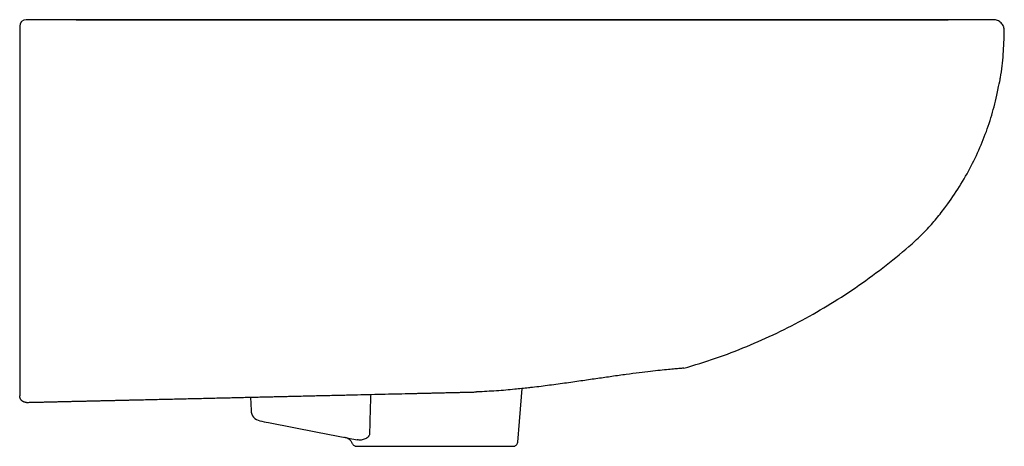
# Model space of a CAD drawing. Header units: millimetres. Extents: x 4024.542 to 4024.992, y 2276.885 to 2277.08.
import ezdxf

# ---------------------------------------------------------------- set-up
doc = ezdxf.new("R2010")
doc.units = ezdxf.units.MM
doc.layers.add('SANINDUSA', color=3, linetype='Continuous')

msp = doc.modelspace()

# ---------------------------------------------------------------- linework, layer by layer
at = {"layer": 'SANINDUSA'}
for p, q in [((4024.568207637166, 2277.080102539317), (4024.545409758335, 2277.080102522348)), ((4024.545409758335, 2277.080101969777), (4024.545409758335, 2277.080102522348)), ((4024.568207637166, 2277.080102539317), (4024.568207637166, 2277.080102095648)), ((4024.98749107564, 2277.080102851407), (4024.966893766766, 2277.080102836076)), ((4024.647972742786, 2276.907552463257), (4024.648144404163, 2276.90150679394)), ((4024.647972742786, 2276.907552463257), (4024.648144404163, 2276.90150679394)), ((4024.706179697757, 2276.885102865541), (4024.768068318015, 2276.885102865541))]:
    msp.add_line(p, q, dxfattribs=at)
at = {"layer": 'SANINDUSA', "flags": 128}
for points in [[(4024.568207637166, 2277.080102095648), (4024.568421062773, 2277.080102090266), (4024.569054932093, 2277.080102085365), (4024.570090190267, 2277.080102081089), (4024.571495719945, 2277.080102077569), (4024.573229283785, 2277.08010207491), (4024.575238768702, 2277.080102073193), (4024.57746378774, 2277.080102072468), (4024.579837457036, 2277.080102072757)], [(4024.770061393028, 2276.886934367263), (4024.770869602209, 2276.896492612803), (4024.771821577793, 2276.907751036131), (4024.772139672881, 2276.911513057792)], [(4024.656079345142, 2276.895982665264), (4024.67849367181, 2276.891616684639), (4024.696672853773, 2276.8880756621)]]:
    msp.add_lwpolyline(points, dxfattribs=at)
at = {"layer": 'SANINDUSA'}
for centre, radius, start, end in [((4024.545409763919, 2277.077102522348), 0.003000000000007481, 90.00004265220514, 180), ((4024.545409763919, 2277.077101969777), 0.003000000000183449, 90.00004265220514, 180), ((4024.653142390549, 2276.901648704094), 0.005000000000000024, 181.6264244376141, 258.9776724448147), ((4024.653142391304, 2276.901648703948), 0.005000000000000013, 181.6264246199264, 258.9776636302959)]:
    msp.add_arc(centre, radius, start, end, dxfattribs=at)
for points in [[(4024.770045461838, 2277.08010208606), (4024.695156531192, 2277.080102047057), (4024.620277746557, 2277.080102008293), (4024.545409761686, 2277.080101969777)], [(4024.579837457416, 2277.080102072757), (4024.585501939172, 2277.080102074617), (4024.591168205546, 2277.0801020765), (4024.596836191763, 2277.080102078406)], [(4024.596836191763, 2277.080102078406), (4024.643255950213, 2277.080102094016), (4024.689649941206, 2277.080102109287), (4024.736030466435, 2277.080102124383)], [(4024.761159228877, 2277.080102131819), (4024.765338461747, 2277.080102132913), (4024.769552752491, 2277.08010213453), (4024.773802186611, 2277.080102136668)], [(4024.652186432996, 2276.896740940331), (4024.653483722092, 2276.896488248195), (4024.654781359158, 2276.896235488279), (4024.656079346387, 2276.895982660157)], [(4024.703942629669, 2276.885102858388), (4024.704708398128, 2276.885102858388), (4024.705483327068, 2276.885102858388), (4024.706179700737, 2276.885102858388)]]:
    msp.add_open_spline(points, degree=3, dxfattribs=at)
for points, knots in [([(4024.736030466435, 2277.080102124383), (4024.740229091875, 2277.08010212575), (4024.744422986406, 2277.080102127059), (4024.752799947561, 2277.080102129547), (4024.756983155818, 2277.080102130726), (4024.761159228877, 2277.080102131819)], [0, 0, 0, 0, 0.5, 0.5, 1, 1, 1, 1]), ([(4024.933492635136, 2277.080102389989), (4024.931266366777, 2277.080102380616), (4024.92681098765, 2277.080102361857), (4024.919226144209, 2277.080102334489), (4024.910503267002, 2277.080102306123), (4024.900437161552, 2277.080102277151), (4024.88897750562, 2277.080102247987), (4024.876797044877, 2277.080102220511), (4024.864786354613, 2277.08010219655), (4024.853142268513, 2277.080102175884), (4024.842016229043, 2277.080102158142), (4024.829559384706, 2277.080102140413), (4024.815725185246, 2277.080102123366), (4024.800555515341, 2277.080102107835), (4024.785268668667, 2277.080102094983), (4024.775113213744, 2277.080102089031), (4024.770045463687, 2277.08010208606)], [0, 0, 0, 0, 0.06371860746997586, 0.1275185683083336, 0.1912379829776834, 0.2673393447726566, 0.3437137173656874, 0.4200898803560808, 0.4961933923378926, 0.5580713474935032, 0.620021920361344, 0.6818998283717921, 0.7612711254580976, 0.840953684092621, 0.9206330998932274, 1, 1, 1, 1]), ([(4024.773802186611, 2277.080102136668), (4024.78080596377, 2277.08010214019), (4024.787807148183, 2277.080102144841), (4024.798305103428, 2277.080102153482), (4024.801803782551, 2277.080102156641), (4024.807050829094, 2277.080102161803), (4024.808799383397, 2277.080102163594), (4024.812272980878, 2277.080102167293), (4024.81400095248, 2277.080102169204), (4024.822597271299, 2277.080102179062), (4024.829335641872, 2277.080102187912), (4024.839238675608, 2277.080102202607), (4024.842505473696, 2277.080102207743), (4024.84896970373, 2277.080102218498), (4024.852169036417, 2277.08010222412), (4024.858488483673, 2277.080102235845), (4024.861587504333, 2277.080102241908), (4024.866145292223, 2277.080102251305), (4024.867650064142, 2277.080102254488), (4024.870626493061, 2277.08010226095), (4024.872093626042, 2277.080102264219), (4024.879325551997, 2277.080102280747), (4024.884780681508, 2277.080102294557), (4024.895046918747, 2277.080102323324), (4024.899858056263, 2277.080102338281), (4024.90545559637, 2277.080102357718), (4024.906555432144, 2277.080102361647), (4024.908702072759, 2277.080102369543), (4024.909749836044, 2277.080102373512), (4024.912816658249, 2277.080102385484), (4024.914759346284, 2277.08010239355), (4024.916599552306, 2277.080102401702)], [0, 0, 0, 0, 0.1250000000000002, 0.1250000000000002, 0.1875000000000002, 0.1875000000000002, 0.21875, 0.21875, 0.2499999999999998, 0.2499999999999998, 0.3749999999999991, 0.3749999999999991, 0.4374999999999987, 0.4374999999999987, 0.4999999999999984, 0.4999999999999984, 0.562499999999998, 0.562499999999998, 0.5937499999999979, 0.5937499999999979, 0.6249999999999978, 0.6249999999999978, 0.7499999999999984, 0.7499999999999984, 0.874999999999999, 0.874999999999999, 0.9062499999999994, 0.9062499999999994, 0.9374999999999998, 0.9374999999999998, 1, 1, 1, 1]), ([(4024.916599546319, 2277.080102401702), (4024.919612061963, 2277.080102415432), (4024.925637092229, 2277.080102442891), (4024.933837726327, 2277.080102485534), (4024.941378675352, 2277.080102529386), (4024.94809635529, 2277.080102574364), (4024.953842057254, 2277.080102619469), (4024.958573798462, 2277.080102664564), (4024.962286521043, 2277.08010270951), (4024.964860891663, 2277.080102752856), (4024.966465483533, 2277.080102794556), (4024.966747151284, 2277.08010282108), (4024.966887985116, 2277.080102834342)], [0, 0, 0, 0, 0.09621414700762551, 0.192428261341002, 0.2950857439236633, 0.3978220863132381, 0.5004793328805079, 0.6037302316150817, 0.7070617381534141, 0.8103123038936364, 0.9051561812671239, 1, 1, 1, 1]), ([(4024.98749107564, 2277.080102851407), (4024.987435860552, 2277.08010284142), (4024.987325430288, 2277.080102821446), (4024.98642629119, 2277.080102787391), (4024.98473570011, 2277.080102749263), (4024.981943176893, 2277.080102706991), (4024.978248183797, 2277.08010266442), (4024.973660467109, 2277.080102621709), (4024.968187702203, 2277.080102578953), (4024.961858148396, 2277.080102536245), (4024.954700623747, 2277.080102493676), (4024.947429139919, 2277.080102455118), (4024.940337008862, 2277.080102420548), (4024.935774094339, 2277.080102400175), (4024.933492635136, 2277.080102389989)], [0, 0, 0, 0, 0.06717427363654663, 0.1343486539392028, 0.2258249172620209, 0.3174228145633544, 0.4090223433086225, 0.5005008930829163, 0.5917846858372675, 0.6831842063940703, 0.7745872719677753, 0.8658760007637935, 0.9329379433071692, 0.9999999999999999, 0.9999999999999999, 0.9999999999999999, 0.9999999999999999]), ([(4024.966887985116, 2277.080102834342), (4024.966887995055, 2277.080102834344), (4024.96689063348, 2277.080102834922), (4024.96689220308, 2277.0801028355), (4024.966893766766, 2277.080102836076)], [0, 0, 0, 0, 0.003767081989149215, 1, 1, 1, 1]), ([(4024.992491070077, 2277.075090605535), (4024.992491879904, 2277.075421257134), (4024.992460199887, 2277.075746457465), (4024.992365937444, 2277.076226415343), (4024.992326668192, 2277.076385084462), (4024.992232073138, 2277.076699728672), (4024.992176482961, 2277.076856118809), (4024.991989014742, 2277.077311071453), (4024.99183585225, 2277.077598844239), (4024.991473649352, 2277.078143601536), (4024.991262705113, 2277.078401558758), (4024.99080170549, 2277.078864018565), (4024.990550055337, 2277.079071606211), (4024.990003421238, 2277.079438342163), (4024.989712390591, 2277.079594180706), (4024.989110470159, 2277.079844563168), (4024.988795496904, 2277.079940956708), (4024.988148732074, 2277.080070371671), (4024.987821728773, 2277.080102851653), (4024.987491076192, 2277.080102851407)], [0, 0, 0, 0, 0.1250000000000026, 0.1250000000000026, 0.1875000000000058, 0.1875000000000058, 0.250000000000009, 0.250000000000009, 0.3750000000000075, 0.3750000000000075, 0.500000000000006, 0.500000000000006, 0.6250000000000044, 0.6250000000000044, 0.750000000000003, 0.750000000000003, 0.8750000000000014, 0.8750000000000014, 1, 1, 1, 1]), ([(4024.542409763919, 2277.077101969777), (4024.542409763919, 2277.077101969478), (4024.542409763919, 2277.077089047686), (4024.542409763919, 2277.077038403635), (4024.542409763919, 2277.077000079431), (4024.542409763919, 2277.076899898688), (4024.542409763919, 2277.076838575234), (4024.542409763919, 2277.076693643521), (4024.542409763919, 2277.076609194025), (4024.542409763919, 2277.07642456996), (4024.542409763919, 2277.076323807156), (4024.542409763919, 2277.076104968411), (4024.542409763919, 2277.075988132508), (4024.542409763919, 2277.075626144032), (4024.542409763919, 2277.075362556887), (4024.542409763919, 2277.075097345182)], [0, 0, 0, 0, 0.1250000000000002, 0.1250000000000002, 0.2500000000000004, 0.2500000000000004, 0.3750000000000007, 0.3750000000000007, 0.5000000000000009, 0.5000000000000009, 0.6250000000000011, 0.6250000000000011, 0.750000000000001, 0.750000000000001, 1, 1, 1, 1]), ([(4024.542409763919, 2277.075097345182), (4024.542409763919, 2277.073185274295), (4024.542409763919, 2277.071273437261), (4024.542409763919, 2277.067450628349), (4024.542409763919, 2277.065539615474), (4024.542409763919, 2277.059807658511), (4024.542409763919, 2277.055987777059), (4024.542409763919, 2277.044531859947), (4024.542409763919, 2277.036899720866), (4024.542409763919, 2277.021646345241), (4024.542409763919, 2277.014022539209), (4024.542409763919, 2276.998810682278), (4024.542409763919, 2276.991220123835), (4024.542409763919, 2276.976069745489), (4024.542409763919, 2276.968509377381), (4024.542409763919, 2276.957194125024), (4024.542409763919, 2276.953428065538), (4024.542409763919, 2276.945906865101), (4024.542409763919, 2276.942150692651), (4024.542409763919, 2276.937465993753), (4024.542409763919, 2276.936529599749), (4024.542409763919, 2276.934658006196), (4024.542409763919, 2276.933722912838), (4024.542409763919, 2276.931852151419), (4024.542409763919, 2276.930915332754), (4024.542409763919, 2276.929052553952), (4024.542409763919, 2276.928127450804), (4024.542409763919, 2276.926305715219), (4024.542409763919, 2276.925407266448), (4024.542409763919, 2276.923635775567), (4024.542409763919, 2276.922778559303), (4024.542409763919, 2276.920289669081), (4024.542409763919, 2276.918739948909), (4024.542409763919, 2276.916943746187), (4024.542409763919, 2276.916590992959), (4024.542409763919, 2276.915907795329), (4024.542409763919, 2276.915576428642), (4024.542409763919, 2276.914612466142), (4024.542409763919, 2276.91400991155), (4024.542409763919, 2276.912884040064), (4024.542409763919, 2276.912360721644), (4024.542409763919, 2276.911395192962), (4024.542409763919, 2276.910951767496), (4024.542409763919, 2276.909775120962), (4024.542409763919, 2276.909184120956), (4024.542409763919, 2276.908682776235), (4024.542409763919, 2276.908594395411), (4024.542409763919, 2276.90844151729), (4024.542409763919, 2276.908376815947), (4024.542409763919, 2276.908273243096), (4024.542409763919, 2276.908234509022), (4024.542409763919, 2276.908186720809), (4024.542409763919, 2276.90817992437), (4024.542409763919, 2276.908173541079)], [0, 0, 0, 0, 0.03124999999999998, 0.03124999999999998, 0.06249999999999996, 0.06249999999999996, 0.1249999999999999, 0.1249999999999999, 0.2499999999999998, 0.2499999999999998, 0.3749999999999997, 0.3749999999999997, 0.4999999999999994, 0.4999999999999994, 0.6249999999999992, 0.6249999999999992, 0.6874999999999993, 0.6874999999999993, 0.7499999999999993, 0.7499999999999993, 0.7656249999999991, 0.7656249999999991, 0.781249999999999, 0.781249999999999, 0.7968749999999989, 0.7968749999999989, 0.8124999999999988, 0.8124999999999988, 0.8281249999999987, 0.8281249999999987, 0.8437499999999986, 0.8437499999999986, 0.8749999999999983, 0.8749999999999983, 0.8828124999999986, 0.8828124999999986, 0.8906249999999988, 0.8906249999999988, 0.9062499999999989, 0.9062499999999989, 0.9218749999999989, 0.9218749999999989, 0.937499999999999, 0.937499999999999, 0.9687499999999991, 0.9687499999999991, 0.9765624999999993, 0.9765624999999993, 0.9843749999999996, 0.9843749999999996, 0.9921874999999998, 0.9921874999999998, 1, 1, 1, 1]), ([(4024.988522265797, 2277.042902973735), (4024.9902170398, 2277.051073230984), (4024.991238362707, 2277.055857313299), (4024.992183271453, 2277.064319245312), (4024.992388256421, 2277.071492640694), (4024.992491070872, 2277.075090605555)], [0, 0, 0, 0, 0.1547863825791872, 0.5760656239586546, 1, 1, 1, 1]), ([(4024.846021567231, 2276.92078563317), (4024.850869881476, 2276.922256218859), (4024.860581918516, 2276.925202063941), (4024.874734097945, 2276.930624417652), (4024.888520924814, 2276.936745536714), (4024.901868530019, 2276.943595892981), (4024.914942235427, 2276.951243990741), (4024.927693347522, 2276.959690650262), (4024.940024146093, 2276.968974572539), (4024.949782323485, 2276.977018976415), (4024.95688242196, 2276.98384824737), (4024.961509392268, 2276.98917868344), (4024.966643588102, 2276.99576524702), (4024.972096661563, 2277.003730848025), (4024.977452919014, 2277.013126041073), (4024.981967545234, 2277.02279809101), (4024.985747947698, 2277.032676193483), (4024.987594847, 2277.039484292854), (4024.988522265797, 2277.042902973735)], [0, 0, 0, 0, 0.07736065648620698, 0.1549671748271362, 0.231285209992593, 0.307662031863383, 0.3839803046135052, 0.4625148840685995, 0.5411136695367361, 0.619648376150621, 0.6555058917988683, 0.6914334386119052, 0.7273431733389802, 0.7830262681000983, 0.8387084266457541, 0.8923175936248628, 0.9459273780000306, 1, 1, 1, 1]), ([(4024.844285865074, 2276.920664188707), (4024.844225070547, 2276.920659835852), (4024.843727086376, 2276.920624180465), (4024.842014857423, 2276.920486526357), (4024.83908634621, 2276.920223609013), (4024.835295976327, 2276.919842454), (4024.830822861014, 2276.919341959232), (4024.825656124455, 2276.918712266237), (4024.819759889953, 2276.917936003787), (4024.813394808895, 2276.917052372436), (4024.806735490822, 2276.916094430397), (4024.799830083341, 2276.915094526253), (4024.792452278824, 2276.914035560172), (4024.784734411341, 2276.912994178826), (4024.778869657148, 2276.912230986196), (4024.775562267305, 2276.911880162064), (4024.774937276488, 2276.911813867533)], [0, 0, 0, 0, 0.01153238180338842, 0.09446481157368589, 0.1798455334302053, 0.2652256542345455, 0.347868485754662, 0.4305107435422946, 0.5156277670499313, 0.6007444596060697, 0.6767524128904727, 0.7527601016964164, 0.8307063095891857, 0.9086508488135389, 0.9827379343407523, 1, 1, 1, 1]), ([(4024.846021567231, 2276.92078563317), (4024.845924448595, 2276.920780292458), (4024.84575404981, 2276.920770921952), (4024.844727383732, 2276.920696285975), (4024.844285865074, 2276.920664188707)], [0, 0, 0, 0, 0.5699491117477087, 1, 1, 1, 1]), ([(4024.774937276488, 2276.911813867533), (4024.772897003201, 2276.911587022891), (4024.768123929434, 2276.911056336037), (4024.760322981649, 2276.910382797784), (4024.75452759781, 2276.910103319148), (4024.751629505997, 2276.909963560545)], [0, 0, 0, 0, 0.2717962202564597, 0.6358478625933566, 0.9999999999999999, 0.9999999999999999, 0.9999999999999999, 0.9999999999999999]), ([(4024.545479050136, 2276.905174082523), (4024.545420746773, 2276.905173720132), (4024.545301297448, 2276.905172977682), (4024.545118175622, 2276.905185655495), (4024.544927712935, 2276.905210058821), (4024.544730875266, 2276.90524873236), (4024.544528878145, 2276.905302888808), (4024.544323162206, 2276.905374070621), (4024.54411541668, 2276.905463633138), (4024.543907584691, 2276.905572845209), (4024.543701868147, 2276.90570280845), (4024.543500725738, 2276.905854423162), (4024.54330686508, 2276.906028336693), (4024.543123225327, 2276.906224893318), (4024.542952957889, 2276.906444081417), (4024.542799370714, 2276.906685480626), (4024.542665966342, 2276.90694821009), (4024.54255606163, 2276.907230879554), (4024.542473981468, 2276.907531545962), (4024.542420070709, 2276.907847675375), (4024.542413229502, 2276.90806379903), (4024.54240976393, 2276.908173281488)], [0, 0, 0, 0, 0.03658192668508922, 0.07494741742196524, 0.1150964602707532, 0.1570290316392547, 0.2007450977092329, 0.2462446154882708, 0.2935275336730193, 0.3425937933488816, 0.3934433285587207, 0.446076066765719, 0.5004919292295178, 0.5566908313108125, 0.614672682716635, 0.6744373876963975, 0.7359848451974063, 0.799314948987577, 0.8644275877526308, 0.9313226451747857, 1, 1, 1, 1]), ([(4024.545479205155, 2276.905174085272), (4024.546087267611, 2276.90518819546), (4024.547303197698, 2276.905216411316), (4024.549126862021, 2276.905258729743), (4024.550949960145, 2276.905301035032), (4024.552772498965, 2276.905343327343), (4024.55459447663, 2276.905385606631), (4024.556415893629, 2276.905427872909), (4024.558236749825, 2276.905470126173), (4024.560057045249, 2276.905512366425), (4024.561876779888, 2276.905554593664), (4024.56369595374, 2276.905596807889), (4024.565514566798, 2276.905639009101), (4024.567332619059, 2276.9056811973), (4024.569150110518, 2276.905723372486), (4024.570967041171, 2276.905765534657), (4024.572783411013, 2276.905807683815), (4024.57459922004, 2276.905849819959), (4024.576414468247, 2276.90589194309), (4024.578229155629, 2276.905934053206), (4024.580043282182, 2276.905976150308), (4024.581856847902, 2276.906018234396), (4024.583669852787, 2276.90606030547), (4024.58548229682, 2276.906102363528), (4024.587294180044, 2276.906144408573), (4024.589105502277, 2276.906186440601), (4024.590916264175, 2276.906228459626), (4024.593315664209, 2276.906284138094), (4024.5963008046, 2276.906353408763), (4024.59986789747, 2276.906436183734), (4024.603427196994, 2276.906518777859), (4024.606978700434, 2276.906601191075), (4024.610522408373, 2276.906683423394), (4024.614058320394, 2276.906765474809), (4024.617586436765, 2276.906847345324), (4024.621106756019, 2276.906929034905), (4024.624619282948, 2276.907010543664), (4024.628123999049, 2276.907091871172), (4024.631620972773, 2276.907173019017), (4024.635109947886, 2276.907253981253), (4024.638591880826, 2276.907334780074), (4024.64090522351, 2276.907388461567), (4024.642062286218, 2276.907415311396)], [0, 0, 0, 0, 0.01864848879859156, 0.03729100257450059, 0.05592807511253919, 0.07456024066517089, 0.09318803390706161, 0.1118119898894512, 0.1304326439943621, 0.1490505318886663, 0.1676661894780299, 0.1862801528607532, 0.2048929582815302, 0.2235051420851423, 0.2421172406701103, 0.2607297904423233, 0.2793433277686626, 0.2979583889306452, 0.3165755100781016, 0.3351952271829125, 0.3538180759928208, 0.3724445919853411, 0.3910753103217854, 0.409710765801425, 0.4283514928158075, 0.4469980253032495, 0.4656508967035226, 0.484310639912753, 0.521198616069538, 0.5580618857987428, 0.594904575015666, 0.6317308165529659, 0.6685447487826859, 0.7053505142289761, 0.7421522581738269, 0.7789541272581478, 0.8157602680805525, 0.8525748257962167, 0.889401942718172, 0.9262457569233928, 0.963110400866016, 0.9999999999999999, 0.9999999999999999, 0.9999999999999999, 0.9999999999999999]), ([(4024.642062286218, 2276.907415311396), (4024.642514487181, 2276.907425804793), (4024.643418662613, 2276.907446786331), (4024.644771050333, 2276.907478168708), (4024.646120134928, 2276.907509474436), (4024.647465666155, 2276.907540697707), (4024.648807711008, 2276.907571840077), (4024.650146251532, 2276.907602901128), (4024.651481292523, 2276.907633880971), (4024.652812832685, 2276.907664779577), (4024.654140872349, 2276.907695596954), (4024.655465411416, 2276.907726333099), (4024.656786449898, 2276.907756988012), (4024.658103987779, 2276.907787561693), (4024.659418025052, 2276.907818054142), (4024.660728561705, 2276.907848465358), (4024.662035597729, 2276.907878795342), (4024.663339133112, 2276.907909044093), (4024.664639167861, 2276.907939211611), (4024.665935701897, 2276.907969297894), (4024.667228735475, 2276.907999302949), (4024.668518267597, 2276.908029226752), (4024.669804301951, 2276.908059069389), (4024.673037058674, 2276.908134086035), (4024.67816167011, 2276.908253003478), (4024.685070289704, 2276.90841331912), (4024.691826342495, 2276.908570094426), (4024.698422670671, 2276.908723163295), (4024.704846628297, 2276.908872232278), (4024.711083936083, 2276.909016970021), (4024.717127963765, 2276.909157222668), (4024.721724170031, 2276.909263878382), (4024.724991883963, 2276.909339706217), (4024.727012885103, 2276.909386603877), (4024.729004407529, 2276.909432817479), (4024.730966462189, 2276.909478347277), (4024.732899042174, 2276.90952319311), (4024.734802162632, 2276.90956735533), (4024.736675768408, 2276.909610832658), (4024.738520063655, 2276.909653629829), (4024.740334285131, 2276.909695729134), (4024.742121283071, 2276.909737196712), (4024.743286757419, 2276.909764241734), (4024.743869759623, 2276.909777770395)], [0, 0, 0, 0, 0.01131360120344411, 0.02262153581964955, 0.03392436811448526, 0.04522266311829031, 0.05651698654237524, 0.06780790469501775, 0.07909598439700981, 0.09038179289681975, 0.101665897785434, 0.1129488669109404, 0.1242312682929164, 0.1355136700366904, 0.1467966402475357, 0.1580807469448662, 0.1693665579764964, 0.1806546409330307, 0.1919455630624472, 0.2032398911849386, 0.2145381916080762, 0.2258410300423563, 0.2371489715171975, 0.2484625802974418, 0.3113944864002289, 0.3742294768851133, 0.4370655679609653, 0.500000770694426, 0.5629326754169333, 0.6257676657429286, 0.6886037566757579, 0.7515389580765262, 0.7741595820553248, 0.7967599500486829, 0.8193445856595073, 0.8419180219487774, 0.8644847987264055, 0.8870494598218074, 0.9096165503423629, 0.9321906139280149, 0.9547761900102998, 0.9773778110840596, 0.9999999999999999, 0.9999999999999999, 0.9999999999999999, 0.9999999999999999]), ([(4024.70284555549, 2276.908825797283), (4024.702759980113, 2276.906266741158), (4024.702565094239, 2276.900438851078), (4024.702413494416, 2276.894610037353), (4024.702328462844, 2276.891340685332)], [0, 0, 0, 0, 0.4391050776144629, 1, 1, 1, 1]), ([(4024.743869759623, 2276.909777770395), (4024.744152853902, 2276.909784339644), (4024.744718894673, 2276.909797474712), (4024.74555818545, 2276.909816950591), (4024.746390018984, 2276.909836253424), (4024.747213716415, 2276.909855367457), (4024.748029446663, 2276.90987429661), (4024.748837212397, 2276.909893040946), (4024.749636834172, 2276.909911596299), (4024.750429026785, 2276.909929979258), (4024.750950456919, 2276.909942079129), (4024.75121114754, 2276.909948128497)], [0, 0, 0, 0, 0.1112938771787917, 0.2225296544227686, 0.3337126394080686, 0.444848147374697, 0.5559415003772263, 0.6669980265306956, 0.7780230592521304, 0.8890219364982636, 1, 1, 1, 1]), ([(4024.751629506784, 2276.909963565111), (4024.751489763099, 2276.909958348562), (4024.751350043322, 2276.909953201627), (4024.751210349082, 2276.90994810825), (4024.751210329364, 2276.909948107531), (4024.751210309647, 2276.909948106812), (4024.751210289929, 2276.909948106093)], [0, 0, 0, 0, 0.000425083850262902, 0.000425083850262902, 0.000425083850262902, 0.0004251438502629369, 0.0004251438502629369, 0.0004251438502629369, 0.0004251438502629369]), ([(4024.751210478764, 2276.909948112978), (4024.751216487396, 2276.909948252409), (4024.751221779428, 2276.909948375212), (4024.751225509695, 2276.909948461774), (4024.751228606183, 2276.909948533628), (4024.751230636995, 2276.909948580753), (4024.751230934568, 2276.909948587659), (4024.751231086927, 2276.909948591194), (4024.751230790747, 2276.909948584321), (4024.751230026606, 2276.909948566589)], [0, 0, 0, 0, 3.186666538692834e-05, 3.186666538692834e-05, 3.186666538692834e-05, 5.839473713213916e-05, 5.839473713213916e-05, 5.839473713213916e-05, 7.184321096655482e-05, 7.184321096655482e-05, 7.184321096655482e-05, 7.184321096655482e-05]), ([(4024.69455732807, 2276.8862978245), (4024.694476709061, 2276.886481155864), (4024.694383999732, 2276.886661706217), (4024.694178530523, 2276.887008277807), (4024.693953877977, 2276.887339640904), (4024.693691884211, 2276.887641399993), (4024.693410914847, 2276.887928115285), (4024.693259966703, 2276.888064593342), (4024.69278937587, 2276.888440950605), (4024.692450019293, 2276.888651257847), (4024.691902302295, 2276.888905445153), (4024.691713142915, 2276.88897968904), (4024.691329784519, 2276.889103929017), (4024.691134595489, 2276.889154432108), (4024.6909358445, 2276.889193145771)], [0, 0, 0, 0, 0.1250000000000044, 0.1250000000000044, 0.2500000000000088, 0.3750000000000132, 0.3750000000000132, 0.5000000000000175, 0.5000000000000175, 0.7500000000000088, 0.7500000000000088, 0.8750000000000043, 0.8750000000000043, 1, 1, 1, 1]), ([(4024.702328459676, 2276.891340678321), (4024.702352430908, 2276.891165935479), (4024.702358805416, 2276.890993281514), (4024.702333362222, 2276.890652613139), (4024.702300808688, 2276.890483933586), (4024.702200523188, 2276.890166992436), (4024.702132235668, 2276.890016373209), (4024.701972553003, 2276.889741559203), (4024.701880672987, 2276.889615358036), (4024.701678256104, 2276.889380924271), (4024.701567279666, 2276.889272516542), (4024.701335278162, 2276.88907476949), (4024.70121499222, 2276.88898579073), (4024.700844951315, 2276.888741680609), (4024.700586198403, 2276.88860901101), (4024.700320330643, 2276.888497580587)], [0, 0, 0, 0, 0.1250000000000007, 0.1250000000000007, 0.2500000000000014, 0.2500000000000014, 0.3750000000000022, 0.3750000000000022, 0.5000000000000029, 0.5000000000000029, 0.6250000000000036, 0.6250000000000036, 0.7500000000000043, 0.7500000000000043, 1, 1, 1, 1]), ([(4024.69455732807, 2276.8862978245), (4024.694635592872, 2276.886119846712), (4024.694737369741, 2276.885957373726), (4024.69498695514, 2276.885662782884), (4024.695132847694, 2276.885534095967), (4024.69545450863, 2276.885323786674), (4024.695632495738, 2276.885241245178), (4024.695999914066, 2276.885131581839), (4024.69619387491, 2276.885102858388), (4024.696388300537, 2276.885102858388)], [0, 0, 0, 0, 0.25, 0.25, 0.5, 0.5, 0.75, 0.75, 1, 1, 1, 1]), ([(4024.696388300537, 2276.885102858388), (4024.696408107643, 2276.885102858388), (4024.696518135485, 2276.885102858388), (4024.696818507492, 2276.885102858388), (4024.696941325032, 2276.885102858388), (4024.697229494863, 2276.885102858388), (4024.697395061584, 2276.885102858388), (4024.698328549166, 2276.885102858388), (4024.699409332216, 2276.885102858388), (4024.700835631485, 2276.885102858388)], [0, 0, 0, 0, 0.2499999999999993, 0.2499999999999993, 0.3749999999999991, 0.3749999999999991, 0.4999999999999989, 0.4999999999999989, 1, 1, 1, 1]), ([(4024.700320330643, 2276.888497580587), (4024.700009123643, 2276.888367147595), (4024.699711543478, 2276.888252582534), (4024.699120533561, 2276.88807470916), (4024.698826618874, 2276.888011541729), (4024.698223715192, 2276.887942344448), (4024.697918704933, 2276.887936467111), (4024.697301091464, 2276.887972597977), (4024.696988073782, 2276.888014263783), (4024.696672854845, 2276.888075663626)], [0, 0, 0, 0, 0.25, 0.25, 0.5, 0.5, 0.75, 0.75, 1, 1, 1, 1]), ([(4024.700835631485, 2276.885102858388), (4024.701037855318, 2276.885102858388), (4024.7012545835, 2276.885102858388), (4024.701713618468, 2276.885102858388), (4024.701956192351, 2276.885102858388), (4024.702726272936, 2276.885102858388), (4024.70329359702, 2276.885102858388), (4024.703942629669, 2276.885102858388)], [0, 0, 0, 0, 0.2500000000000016, 0.2500000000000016, 0.5000000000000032, 0.5000000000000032, 1, 1, 1, 1]), ([(4024.768068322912, 2276.885102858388), (4024.768192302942, 2276.885102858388), (4024.7683172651, 2276.885114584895), (4024.768559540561, 2276.885160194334), (4024.768678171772, 2276.885194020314), (4024.769026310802, 2276.885329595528), (4024.769237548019, 2276.885461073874), (4024.76960518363, 2276.885798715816), (4024.76975619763, 2276.886001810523), (4024.769972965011, 2276.886444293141), (4024.7700406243, 2276.886688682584), (4024.770061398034, 2276.886934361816)], [0, 0, 0, 0, 0.1250000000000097, 0.1250000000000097, 0.2500000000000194, 0.2500000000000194, 0.5000000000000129, 0.5000000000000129, 0.7500000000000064, 0.7500000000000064, 1, 1, 1, 1])]:
    msp.add_open_spline(points, degree=3, knots=knots, dxfattribs=at)

doc.saveas('drawing.dxf')
